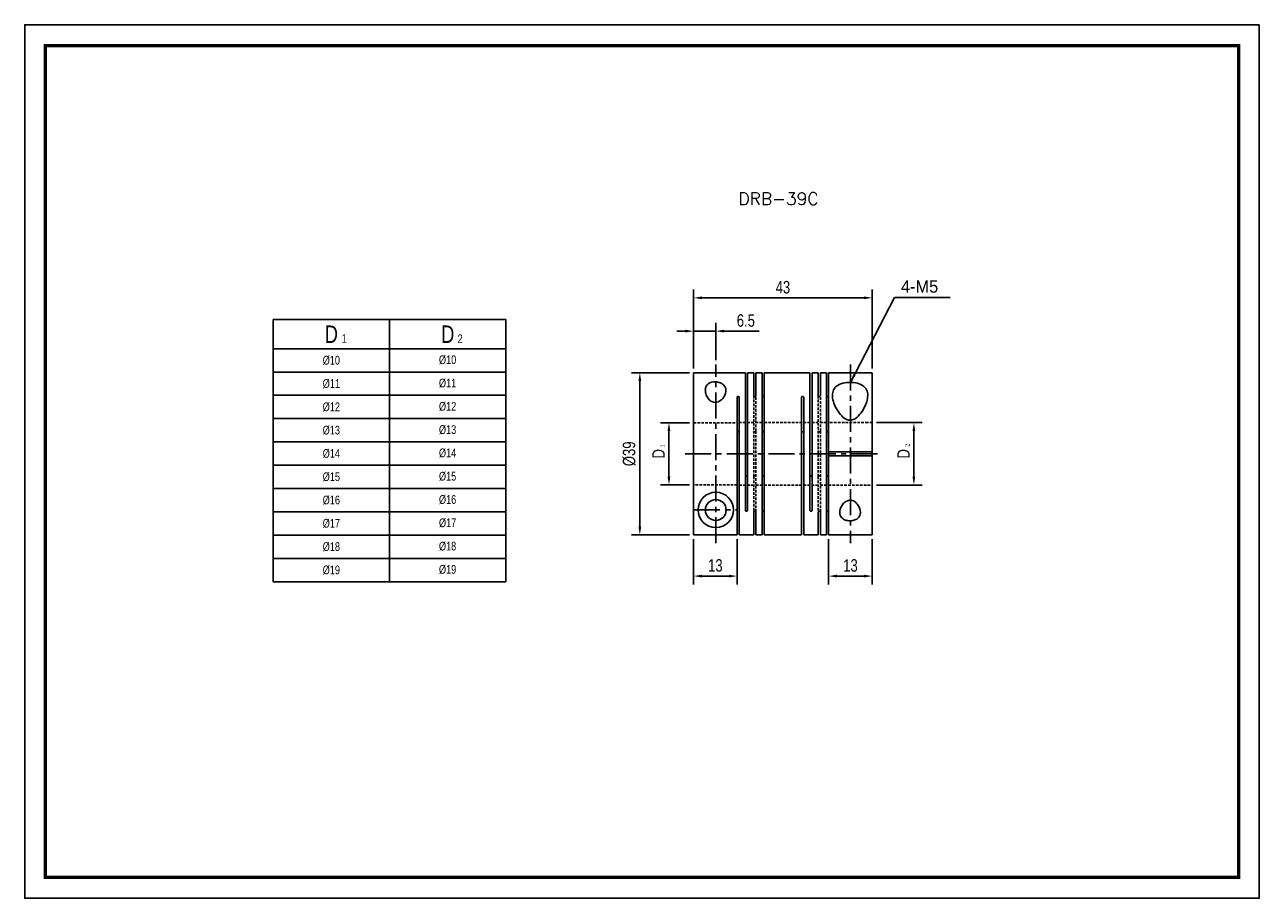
# Model space of a CAD drawing. Header units: millimetres. Extents: x 0 to 297, y 0 to 210.
import ezdxf

# ---------------------------------------------------------------- set-up
doc = ezdxf.new("R2010")
doc.units = ezdxf.units.MM
doc.header["$LTSCALE"] = 5
for name, pattern in [('CENTER', [2, 1.25, -0.25, 0.25, -0.25]), ('DASHED', [0.75, 0.5, -0.25]), ('HIDDEN2', [0.1875, 0.125, -0.0625])]:
    doc.linetypes.add(name, pattern=pattern)
doc.layers.get('0').update_dxf_attribs({"linetype": 'CONTINUOUS'})
doc.layers.get('Defpoints').update_dxf_attribs({"linetype": 'CONTINUOUS'})
for name, color, linetype in [('BM', 2, 'CONTINUOUS'), ('CT', 1, 'CENTER'), ('D', 7, 'CONTINUOUS'), ('DIM', 7, 'CONTINUOUS'), ('HD', 4, 'DASHED')]:
    doc.layers.add(name, color=color, linetype=linetype)
doc.styles.add('H', font='txt.shx')
doc.styles.get("Standard").update_dxf_attribs({"font": 'Gulim.ttf', "width": 0.8, "height": 3})
doc.dimstyles.new('LIM', dxfattribs={"dimtxt": 2, "dimasz": 2, "dimexe": 2, "dimexo": 1, "dimgap": 1, "dimtad": 1, "dimdec": 3, "dimzin": 9, "dimdsep": 46, "dimtxsty": 'Standard', "dimcen": 3, "dimclrd": 1, "dimclre": 1, "dimadec": 0, "dimazin": 0, "dimtfac": 1, "dimtdec": 3, "dimtmove": 0, "dimatfit": 3, "dimfxl": 0, "dimtolj": 1, "dimtzin": 0, "dimarcsym": 0})

# ---------------------------------------------------------------- blocks, each defined once
blk = doc.blocks.new('*D7')
at = {"layer": 'Defpoints', "color": 0}
for p in [(166.25, 136.34), (166.25, 128.34), (160.9, 126.34)]:
    blk.add_point(p, dxfattribs=at)
at = {"layer": 'DIM', "color": 1, "lineweight": -2}
for p, q in [((160.9, 127.34), (160.9, 138.34)), ((166.25, 129.34), (166.25, 138.34)), ((158.9, 136.34), (156.9, 136.34)), ((160.9, 136.34), (166.25, 136.34)), ((168.25, 136.34), (176.71, 136.34))]:
    blk.add_line(p, q, dxfattribs=at)
at = {"layer": 'DIM', "color": 1}
for points in [[(158.9, 136.68), (158.9, 136.01), (160.9, 136.34)], [(168.25, 136.68), (168.25, 136.01), (166.25, 136.34)]]:
    blk.add_solid(points, dxfattribs=at)
at = {"layer": 'DIM', "color": 0, "insert": (173.48, 138.88), "char_height": 3, "attachment_point": 5}
blk.add_mtext('\\A1;6.5', dxfattribs=at)
blk = doc.blocks.new('*D8')
at = {"layer": 'Defpoints', "color": 0}
for p in [(203.9, 144.34), (160.9, 126.34), (203.9, 126.34)]:
    blk.add_point(p, dxfattribs=at)
at = {"layer": 'DIM', "color": 1, "lineweight": -2}
for p, q in [((160.9, 127.34), (160.9, 146.34)), ((203.9, 127.34), (203.9, 146.34)), ((162.9, 144.34), (201.9, 144.34))]:
    blk.add_line(p, q, dxfattribs=at)
at = {"layer": 'DIM', "color": 1}
for points in [[(162.9, 144.68), (162.9, 144.01), (160.9, 144.34)], [(201.9, 144.68), (201.9, 144.01), (203.9, 144.34)]]:
    blk.add_solid(points, dxfattribs=at)
at = {"layer": 'DIM', "color": 0, "insert": (182.4, 146.88), "char_height": 3, "attachment_point": 5}
blk.add_mtext('\\A1;43', dxfattribs=at)
blk = doc.blocks.new('*D9')
at = {"layer": 'Defpoints', "color": 0}
for p in [(147.98, 126.34), (160.9, 126.34), (160.9, 87.35)]:
    blk.add_point(p, dxfattribs=at)
at = {"layer": 'DIM', "color": 1, "lineweight": -2}
for p, q in [((159.9, 126.34), (145.98, 126.34)), ((147.98, 89.35), (147.98, 124.34)), ((159.9, 87.35), (145.98, 87.35))]:
    blk.add_line(p, q, dxfattribs=at)
at = {"layer": 'DIM', "color": 1}
for points in [[(147.64, 124.34), (148.31, 124.34), (147.98, 126.34)], [(147.64, 89.35), (148.31, 89.35), (147.98, 87.35)]]:
    blk.add_solid(points, dxfattribs=at)
at = {"layer": 'DIM', "color": 0, "insert": (145.44, 106.85), "char_height": 3, "attachment_point": 5, "rotation": 90}
blk.add_mtext('\\A1;%%C39', dxfattribs=at)
blk = doc.blocks.new('*D10')
at = {"layer": 'Defpoints', "color": 0}
for p in [(160.9, 87.35), (171.4, 87.35), (171.4, 77.45)]:
    blk.add_point(p, dxfattribs=at)
at = {"layer": 'DIM', "color": 1, "lineweight": -2}
for p, q in [((160.9, 86.35), (160.9, 75.45)), ((171.4, 86.35), (171.4, 75.45)), ((162.9, 77.45), (169.4, 77.45))]:
    blk.add_line(p, q, dxfattribs=at)
at = {"layer": 'DIM', "color": 1}
for points in [[(162.9, 77.79), (162.9, 77.12), (160.9, 77.45)], [(169.4, 77.79), (169.4, 77.12), (171.4, 77.45)]]:
    blk.add_solid(points, dxfattribs=at)
at = {"layer": 'DIM', "color": 0, "insert": (166.15, 80), "char_height": 3, "attachment_point": 5}
blk.add_mtext('\\A1;13', dxfattribs=at)
blk = doc.blocks.new('*D11')
at = {"layer": 'Defpoints', "color": 0}
for p in [(154.98, 114.33), (160.9, 114.33), (160.9, 99.36)]:
    blk.add_point(p, dxfattribs=at)
at = {"layer": 'DIM', "color": 1, "lineweight": -2}
for p, q in [((159.9, 114.33), (152.98, 114.33)), ((154.98, 101.36), (154.98, 112.33)), ((159.9, 99.36), (152.98, 99.36))]:
    blk.add_line(p, q, dxfattribs=at)
at = {"layer": 'DIM', "color": 1}
for points in [[(154.64, 112.33), (155.31, 112.33), (154.98, 114.33)], [(154.64, 101.36), (155.31, 101.36), (154.98, 99.36)]]:
    blk.add_solid(points, dxfattribs=at)
at = {"layer": 'DIM', "color": 0, "insert": (152.47, 106.84), "char_height": 3, "attachment_point": 5, "rotation": 90}
blk.add_mtext('\\A1;D', dxfattribs=at)
blk = doc.blocks.new('*D12')
at = {"layer": 'Defpoints', "color": 0}
for p in [(193.4, 87.34), (203.9, 87.34), (203.9, 77.45)]:
    blk.add_point(p, dxfattribs=at)
at = {"layer": 'DIM', "color": 1, "lineweight": -2}
for p, q in [((193.4, 86.34), (193.4, 75.45)), ((203.9, 86.34), (203.9, 75.45)), ((195.4, 77.45), (201.9, 77.45))]:
    blk.add_line(p, q, dxfattribs=at)
at = {"layer": 'DIM', "color": 1}
for points in [[(195.4, 77.79), (195.4, 77.12), (193.4, 77.45)], [(201.9, 77.79), (201.9, 77.12), (203.9, 77.45)]]:
    blk.add_solid(points, dxfattribs=at)
at = {"layer": 'DIM', "color": 0, "insert": (198.65, 80), "char_height": 3, "attachment_point": 5}
blk.add_mtext('\\A1;13', dxfattribs=at)
blk = doc.blocks.new('*D13')
at = {"layer": 'Defpoints', "color": 0}
for p in [(203.9, 114.34), (203.9, 99.34), (213.9, 99.34)]:
    blk.add_point(p, dxfattribs=at)
at = {"layer": 'DIM', "color": 1, "lineweight": -2}
for p, q in [((204.9, 114.34), (215.9, 114.34)), ((213.9, 112.34), (213.9, 101.34)), ((204.9, 99.34), (215.9, 99.34))]:
    blk.add_line(p, q, dxfattribs=at)
at = {"layer": 'DIM', "color": 1}
for points in [[(213.57, 112.34), (214.24, 112.34), (213.9, 114.34)], [(213.57, 101.34), (214.24, 101.34), (213.9, 99.34)]]:
    blk.add_solid(points, dxfattribs=at)
at = {"layer": 'DIM', "color": 0, "insert": (211.4, 106.84), "char_height": 3, "attachment_point": 5, "rotation": 90}
blk.add_mtext('\\A1;D', dxfattribs=at)

msp = doc.modelspace()

# ---------------------------------------------------------------- linework, layer by layer
for p, q in [((59.7685, 139.1083), (59.7685, 76.1083)), ((59.7685, 139.1083), (115.7685, 139.1083)), ((115.7685, 139.1083), (115.7685, 76.1083)), ((59.7685, 76.1083), (115.7685, 76.1083))]:
    msp.add_line(p, q)
at = {"color": 4}
for p, q in [((87.7685, 139.1083), (87.7685, 76.1083)), ((59.7685, 132.1083), (115.7685, 132.1083))]:
    msp.add_line(p, q, dxfattribs=at)
at = {"color": 1}
for p, q in [((59.7685, 126.5083), (115.7685, 126.5083)), ((59.7685, 120.9083), (115.7685, 120.9083)), ((59.7685, 115.3083), (115.7685, 115.3083)), ((59.7685, 109.7083), (115.7685, 109.7083)), ((59.7685, 104.1083), (115.7685, 104.1083)), ((59.7685, 98.5083), (115.7685, 98.5083)), ((59.7685, 92.9083), (115.7685, 92.9083)), ((59.7685, 87.3083), (115.7685, 87.3083)), ((59.7685, 81.7083), (115.7685, 81.7083))]:
    msp.add_line(p, q, dxfattribs=at)
msp.add_lwpolyline([(297, 210), (0, 210), (0, 0), (297, 0)], close=True)
msp.add_lwpolyline([(292, 205, 0.8, 0.8, 0), (5, 205, 0.8, 0.8, 0), (5, 5, 0.8, 0.8, 0), (292, 5, 0.8, 0.8, 0)], format="xyseb", close=True)
at = {"layer": 'BM', "linetype": 'Continuous'}
for p, q in [((173.4038, 126.3442), (160.9038, 126.3442)), ((160.9094, 126.3378), (160.9038, 126.3442)), ((160.9038, 87.3506), (160.9038, 126.3378)), ((160.9094, 126.3378), (160.9038, 126.3378)), ((173.4038, 126.3442), (173.4038, 93.2335)), ((173.9038, 126.3442), (173.9038, 93.2335)), ((175.4038, 126.3442), (173.9038, 126.3442)), ((175.4038, 126.3442), (175.4038, 120.8084)), ((175.9038, 126.3442), (175.9038, 120.8084)), ((177.4038, 126.3442), (175.9038, 126.3442)), ((177.4038, 126.3442), (177.4038, 87.3442)), ((177.9038, 126.3442), (177.9038, 87.3442)), ((188.9038, 126.3442), (177.9038, 126.3442)), ((188.9038, 126.3442), (188.9038, 93.2335)), ((189.4038, 126.3442), (189.4038, 93.2335)), ((190.9038, 126.3442), (189.4038, 126.3442)), ((190.9038, 126.3442), (190.9038, 120.8084)), ((191.4038, 126.3442), (191.4038, 120.8084)), ((192.9038, 126.3442), (191.4038, 126.3442)), ((192.9038, 126.3442), (192.9038, 87.3442)), ((193.4038, 126.3442), (193.4038, 107.3442)), ((203.9038, 126.3442), (193.4038, 126.3442)), ((203.9038, 107.3442), (203.9038, 126.3442)), ((171.4038, 120.4549), (171.4038, 87.3506)), ((171.9038, 87.3442), (171.9038, 120.4549)), ((186.9038, 87.3442), (186.9038, 120.4549)), ((187.4038, 87.3442), (187.4038, 120.4549)), ((193.4038, 107.3442), (203.9038, 107.3442)), ((193.4038, 107.3442), (193.4038, 106.8442)), ((193.4038, 106.8442), (193.4038, 106.3442)), ((193.4038, 106.3442), (193.4038, 87.3442)), ((193.4038, 106.3442), (203.9038, 106.3442)), ((203.9038, 87.3442), (203.9038, 106.3442)), ((175.4038, 92.88), (175.4038, 87.3442)), ((175.9038, 92.88), (175.9038, 87.3442)), ((190.9038, 92.88), (190.9038, 87.3442)), ((191.4038, 92.88), (191.4038, 87.3442)), ((171.4038, 87.3506), (160.9038, 87.3506)), ((171.9038, 87.3442), (175.4038, 87.3442)), ((175.9038, 87.3442), (177.4038, 87.3442)), ((177.9038, 87.3442), (186.9038, 87.3442)), ((187.4038, 87.3442), (190.9038, 87.3442)), ((191.4038, 87.3442), (192.9038, 87.3442)), ((193.4038, 87.3442), (203.9038, 87.3442))]:
    msp.add_line(p, q, dxfattribs=at)
for radius in [4.25, 2.5]:
    msp.add_circle((166.2538, 93.3442), radius, dxfattribs=at)
msp.add_arc((181.6198, 106.8442), 22.284, 358.714311, 1.285689, dxfattribs=at)
for points, knots in [([(166.8718, 119.3526), (167.3796, 119.5736), (167.8388, 119.9781), (168.3741, 120.7947), (168.5284, 121.1078), (168.714, 121.8058), (168.7431, 122.206), (168.5285, 122.9685), (168.2761, 123.3086), (167.6838, 123.776), (167.3518, 123.9236), (166.3693, 124.2104), (165.7348, 124.2024), (164.6507, 123.8967), (164.19, 123.5814), (163.8089, 122.8177), (163.7336, 122.5105), (163.7231, 121.8205), (163.789, 121.4367), (164.0556, 120.6904), (164.2536, 120.3338), (164.7236, 119.7517), (164.9914, 119.5307), (165.8061, 119.1071), (166.3639, 119.1317), (166.8718, 119.3526)], [0, 0, 0, 0, 0.125, 0.125, 0.1875, 0.1875, 0.25, 0.25, 0.3125, 0.3125, 0.375, 0.375, 0.5, 0.5, 0.625, 0.625, 0.6875, 0.6875, 0.75, 0.75, 0.8125, 0.8125, 0.875, 0.875, 1, 1, 1, 1]), ([(194.3038, 120.9155), (194.3038, 121.4001), (194.3904, 121.847), (194.8058, 122.6664), (195.1345, 123.0237), (196.0447, 123.5863), (196.6312, 123.7914), (197.9354, 124.0176), (198.6607, 124.0411), (200.0307, 123.8996), (200.6641, 123.7363), (201.6918, 123.244), (202.085, 122.9142), (202.8725, 121.7626), (202.9009, 120.7823), (202.4117, 118.7367), (201.9106, 117.6469), (200.7783, 116.1381), (200.325, 115.6365), (199.4608, 115.1092), (199.133, 114.9738), (198.4404, 114.8904), (198.0795, 114.9502), (197.1223, 115.3405), (196.6305, 115.8165), (195.8005, 116.8015), (195.4691, 117.3215), (194.6386, 118.8926), (194.3038, 119.9462), (194.3038, 120.9155)], [0, 0, 0, 0, 0.0625, 0.0625, 0.125, 0.125, 0.1875, 0.1875, 0.25, 0.25, 0.3125, 0.3125, 0.375, 0.375, 0.5, 0.5, 0.625, 0.625, 0.6875, 0.6875, 0.71875, 0.71875, 0.75, 0.75, 0.8125, 0.8125, 0.875, 0.875, 1, 1, 1, 1]), ([(171.4038, 120.4549), (171.4038, 120.4749), (171.4086, 120.4952), (171.4179, 120.514), (171.4271, 120.5328), (171.4411, 120.5508), (171.4585, 120.5663), (171.476, 120.5818), (171.4975, 120.5954), (171.5212, 120.6059), (171.545, 120.6164), (171.5716, 120.6241), (171.5989, 120.6285), (171.6168, 120.6313), (171.6354, 120.6328), (171.6538, 120.6328), (171.6817, 120.6328), (171.7101, 120.6294), (171.7365, 120.6228), (171.7629, 120.6163), (171.7881, 120.6064), (171.8099, 120.594), (171.8318, 120.5816), (171.8509, 120.5663), (171.8657, 120.5495), (171.8806, 120.5326), (171.8915, 120.5136), (171.8977, 120.4941), (171.9017, 120.4813), (171.9038, 120.4681), (171.9038, 120.4549)], [0, 0, 0, 0, 0.10746775, 0.10746775, 0.10746775, 0.21493589, 0.21493589, 0.21493589, 0.32239923, 0.32239923, 0.32239923, 0.42986465, 0.42986465, 0.42986465, 0.49999996, 0.49999996, 0.49999996, 0.60746831, 0.60746831, 0.60746831, 0.71493668, 0.71493668, 0.71493668, 0.82240431, 0.82240431, 0.82240431, 0.92986877, 0.92986877, 0.92986877, 1, 1, 1, 1]), ([(175.9038, 120.8084), (175.9038, 120.7889), (175.8989, 120.7691), (175.8897, 120.7505), (175.8804, 120.732), (175.8665, 120.7144), (175.849, 120.699), (175.8315, 120.6836), (175.81, 120.6701), (175.7863, 120.6596), (175.7626, 120.6492), (175.736, 120.6414), (175.7087, 120.6371), (175.6907, 120.6342), (175.6722, 120.6328), (175.6538, 120.6328), (175.6258, 120.6328), (175.5974, 120.6362), (175.571, 120.6427), (175.5446, 120.6493), (175.5194, 120.6591), (175.4976, 120.6715), (175.4757, 120.6838), (175.4566, 120.6989), (175.4418, 120.7156), (175.4269, 120.7323), (175.416, 120.751), (175.4099, 120.7701), (175.4058, 120.7826), (175.4038, 120.7956), (175.4038, 120.8084)], [0, 0, 0, 0, 0.10746775, 0.10746775, 0.10746775, 0.21493589, 0.21493589, 0.21493589, 0.32239923, 0.32239923, 0.32239923, 0.42986465, 0.42986465, 0.42986465, 0.49999996, 0.49999996, 0.49999996, 0.60746831, 0.60746831, 0.60746831, 0.71493668, 0.71493668, 0.71493668, 0.82240431, 0.82240431, 0.82240431, 0.92986877, 0.92986877, 0.92986877, 1, 1, 1, 1]), ([(177.4038, 120.8084), (177.4038, 120.7889), (177.4086, 120.7691), (177.4179, 120.7505), (177.4271, 120.732), (177.4411, 120.7144), (177.4585, 120.699), (177.476, 120.6836), (177.4975, 120.6701), (177.5212, 120.6596), (177.545, 120.6492), (177.5716, 120.6414), (177.5989, 120.6371), (177.6168, 120.6342), (177.6354, 120.6328), (177.6538, 120.6328), (177.6817, 120.6328), (177.7101, 120.6362), (177.7365, 120.6427), (177.7629, 120.6493), (177.7881, 120.6591), (177.8099, 120.6715), (177.8318, 120.6838), (177.8509, 120.6989), (177.8657, 120.7156), (177.8806, 120.7323), (177.8915, 120.751), (177.8977, 120.7701), (177.9017, 120.7826), (177.9038, 120.7956), (177.9038, 120.8084)], [0, 0, 0, 0, 0.10746775, 0.10746775, 0.10746775, 0.21493589, 0.21493589, 0.21493589, 0.32239923, 0.32239923, 0.32239923, 0.42986465, 0.42986465, 0.42986465, 0.49999996, 0.49999996, 0.49999996, 0.60746831, 0.60746831, 0.60746831, 0.71493668, 0.71493668, 0.71493668, 0.82240431, 0.82240431, 0.82240431, 0.92986877, 0.92986877, 0.92986877, 1, 1, 1, 1]), ([(186.9038, 120.4549), (186.9038, 120.4749), (186.9086, 120.4952), (186.9179, 120.514), (186.9271, 120.5328), (186.9411, 120.5508), (186.9585, 120.5663), (186.976, 120.5818), (186.9975, 120.5954), (187.0212, 120.6059), (187.045, 120.6164), (187.0716, 120.6241), (187.0989, 120.6285), (187.1168, 120.6313), (187.1354, 120.6328), (187.1538, 120.6328), (187.1817, 120.6328), (187.2101, 120.6294), (187.2365, 120.6228), (187.2629, 120.6163), (187.2881, 120.6064), (187.3099, 120.594), (187.3318, 120.5816), (187.3509, 120.5663), (187.3657, 120.5495), (187.3806, 120.5326), (187.3915, 120.5136), (187.3977, 120.4941), (187.4017, 120.4813), (187.4038, 120.4681), (187.4038, 120.4549)], [0, 0, 0, 0, 0.10746775, 0.10746775, 0.10746775, 0.21493589, 0.21493589, 0.21493589, 0.32239923, 0.32239923, 0.32239923, 0.42986465, 0.42986465, 0.42986465, 0.49999996, 0.49999996, 0.49999996, 0.60746831, 0.60746831, 0.60746831, 0.71493668, 0.71493668, 0.71493668, 0.82240431, 0.82240431, 0.82240431, 0.92986877, 0.92986877, 0.92986877, 1, 1, 1, 1]), ([(191.4038, 120.8084), (191.4038, 120.7889), (191.3989, 120.7691), (191.3897, 120.7505), (191.3804, 120.732), (191.3665, 120.7144), (191.349, 120.699), (191.3315, 120.6836), (191.31, 120.6701), (191.2863, 120.6596), (191.2626, 120.6492), (191.236, 120.6414), (191.2087, 120.6371), (191.1907, 120.6342), (191.1722, 120.6328), (191.1538, 120.6328), (191.1258, 120.6328), (191.0974, 120.6362), (191.071, 120.6427), (191.0446, 120.6493), (191.0194, 120.6591), (190.9976, 120.6715), (190.9757, 120.6838), (190.9566, 120.6989), (190.9418, 120.7156), (190.9269, 120.7323), (190.916, 120.751), (190.9099, 120.7701), (190.9058, 120.7826), (190.9038, 120.7956), (190.9038, 120.8084)], [0, 0, 0, 0, 0.10746775, 0.10746775, 0.10746775, 0.21493589, 0.21493589, 0.21493589, 0.32239923, 0.32239923, 0.32239923, 0.42986465, 0.42986465, 0.42986465, 0.49999996, 0.49999996, 0.49999996, 0.60746831, 0.60746831, 0.60746831, 0.71493668, 0.71493668, 0.71493668, 0.82240431, 0.82240431, 0.82240431, 0.92986877, 0.92986877, 0.92986877, 1, 1, 1, 1]), ([(192.9038, 120.8084), (192.9038, 120.7889), (192.9086, 120.7691), (192.9179, 120.7505), (192.9271, 120.732), (192.9411, 120.7144), (192.9585, 120.699), (192.976, 120.6836), (192.9975, 120.6701), (193.0212, 120.6596), (193.045, 120.6492), (193.0716, 120.6414), (193.0989, 120.6371), (193.1168, 120.6342), (193.1354, 120.6328), (193.1538, 120.6328), (193.1817, 120.6328), (193.2101, 120.6362), (193.2365, 120.6427), (193.2629, 120.6493), (193.2881, 120.6591), (193.3099, 120.6715), (193.3318, 120.6838), (193.3509, 120.6989), (193.3657, 120.7156), (193.3806, 120.7323), (193.3915, 120.751), (193.3977, 120.7701), (193.4017, 120.7826), (193.4038, 120.7956), (193.4038, 120.8084)], [0, 0, 0, 0, 0.10746775, 0.10746775, 0.10746775, 0.21493589, 0.21493589, 0.21493589, 0.32239923, 0.32239923, 0.32239923, 0.42986465, 0.42986465, 0.42986465, 0.49999996, 0.49999996, 0.49999996, 0.60746831, 0.60746831, 0.60746831, 0.71493668, 0.71493668, 0.71493668, 0.82240431, 0.82240431, 0.82240431, 0.92986877, 0.92986877, 0.92986877, 1, 1, 1, 1]), ([(171.9038, 111.9678), (171.9038, 111.9819), (171.9015, 111.996), (171.8971, 112.0096), (171.8906, 112.0293), (171.8794, 112.0485), (171.8643, 112.0654), (171.8493, 112.0823), (171.8299, 112.0975), (171.8079, 112.1098), (171.7859, 112.1221), (171.7605, 112.1318), (171.7341, 112.1381), (171.7084, 112.1443), (171.6809, 112.1475), (171.6538, 112.1475), (171.6258, 112.1475), (171.5974, 112.1441), (171.571, 112.1375), (171.5446, 112.131), (171.5194, 112.1211), (171.4976, 112.1086), (171.4757, 112.0962), (171.4566, 112.0808), (171.4418, 112.0638), (171.427, 112.0468), (171.416, 112.0276), (171.4099, 112.0078), (171.4058, 111.9947), (171.4038, 111.9812), (171.4038, 111.9678)], [0, 0, 0, 0, 0.07392694, 0.07392694, 0.07392694, 0.18138604, 0.18138604, 0.18138604, 0.28877138, 0.28877138, 0.28877138, 0.39615764, 0.39615764, 0.39615764, 0.50020263, 0.50020263, 0.50020263, 0.60761625, 0.60761625, 0.60761625, 0.71503012, 0.71503012, 0.71503012, 0.8224389, 0.8224389, 0.8224389, 0.92982631, 0.92982631, 0.92982631, 1, 1, 1, 1]), ([(177.4038, 112.3213), (177.4038, 112.3208), (177.4038, 112.3203), (177.4038, 112.3197), (177.404, 112.3006), (177.4091, 112.2811), (177.4187, 112.2629), (177.4282, 112.2447), (177.4424, 112.2273), (177.4601, 112.2121), (177.4777, 112.197), (177.4994, 112.1837), (177.5233, 112.1734), (177.5471, 112.1632), (177.5739, 112.1556), (177.6012, 112.1515), (177.6184, 112.1488), (177.6361, 112.1475), (177.6538, 112.1475), (177.6817, 112.1475), (177.7101, 112.1509), (177.7365, 112.1575), (177.7629, 112.164), (177.7881, 112.1738), (177.8099, 112.1861), (177.8318, 112.1984), (177.8509, 112.2134), (177.8657, 112.2299), (177.8806, 112.2464), (177.8915, 112.2649), (177.8977, 112.2836), (177.9017, 112.296), (177.9038, 112.3087), (177.9038, 112.3213)], [0, 0, 0, 0, 0.00297536, 0.00297536, 0.00297536, 0.11051278, 0.11051278, 0.11051278, 0.21793581, 0.21793581, 0.21793581, 0.3253135, 0.3253135, 0.3253135, 0.43270604, 0.43270604, 0.43270604, 0.49975712, 0.49975712, 0.49975712, 0.60716876, 0.60716876, 0.60716876, 0.71458065, 0.71458065, 0.71458065, 0.82198746, 0.82198746, 0.82198746, 0.9293729, 0.9293729, 0.9293729, 1, 1, 1, 1]), ([(187.4038, 111.9678), (187.4038, 111.9684), (187.4038, 111.9689), (187.4038, 111.9695), (187.4035, 111.99), (187.3984, 112.0105), (187.3889, 112.0296), (187.3793, 112.0486), (187.3652, 112.0666), (187.3475, 112.0821), (187.3298, 112.0976), (187.3081, 112.1111), (187.2842, 112.1215), (187.2604, 112.1318), (187.2337, 112.1394), (187.2063, 112.1436), (187.1891, 112.1462), (187.1714, 112.1475), (187.1538, 112.1475), (187.1258, 112.1475), (187.0974, 112.1441), (187.071, 112.1375), (187.0446, 112.131), (187.0194, 112.1211), (186.9976, 112.1086), (186.9757, 112.0962), (186.9566, 112.0808), (186.9418, 112.0638), (186.927, 112.0468), (186.916, 112.0276), (186.9099, 112.0078), (186.9058, 111.9947), (186.9038, 111.9812), (186.9038, 111.9678)], [0, 0, 0, 0, 0.00297536, 0.00297536, 0.00297536, 0.11051278, 0.11051278, 0.11051278, 0.21793581, 0.21793581, 0.21793581, 0.3253135, 0.3253135, 0.3253135, 0.43270604, 0.43270604, 0.43270604, 0.49975712, 0.49975712, 0.49975712, 0.60716876, 0.60716876, 0.60716876, 0.71458065, 0.71458065, 0.71458065, 0.82198746, 0.82198746, 0.82198746, 0.9293729, 0.9293729, 0.9293729, 1, 1, 1, 1]), ([(193.4038, 112.3213), (193.4038, 112.3022), (193.3989, 112.2827), (193.3897, 112.2645), (193.3804, 112.2462), (193.3665, 112.2287), (193.349, 112.2135), (193.3315, 112.1982), (193.3101, 112.1848), (193.2863, 112.1743), (193.2626, 112.1639), (193.236, 112.1562), (193.2087, 112.1518), (193.1907, 112.149), (193.1722, 112.1475), (193.1538, 112.1475), (193.1345, 112.1475), (193.1152, 112.1491), (193.0965, 112.1522), (193.0693, 112.1567), (193.0428, 112.1646), (193.0192, 112.1752), (192.9956, 112.1858), (192.9743, 112.1994), (192.957, 112.2148), (192.9398, 112.2301), (192.9261, 112.2477), (192.9171, 112.266), (192.9083, 112.2838), (192.9038, 112.3028), (192.9038, 112.3213)], [0, 0, 0, 0, 0.10744939, 0.10744939, 0.10744939, 0.2149014, 0.2149014, 0.2149014, 0.32232103, 0.32232103, 0.32232103, 0.42975466, 0.42975466, 0.42975466, 0.49998194, 0.49998194, 0.49998194, 0.57321317, 0.57321317, 0.57321317, 0.68066773, 0.68066773, 0.68066773, 0.78811977, 0.78811977, 0.78811977, 0.89555453, 0.89555453, 0.89555453, 1, 1, 1, 1]), ([(173.9038, 101.7206), (173.9038, 101.7201), (173.9038, 101.7195), (173.9038, 101.7189), (173.9035, 101.6985), (173.8984, 101.6779), (173.8889, 101.6588), (173.8793, 101.6398), (173.8652, 101.6218), (173.8475, 101.6063), (173.8298, 101.5908), (173.8081, 101.5773), (173.7842, 101.567), (173.7604, 101.5566), (173.7337, 101.549), (173.7063, 101.5449), (173.6891, 101.5422), (173.6714, 101.5409), (173.6538, 101.5409), (173.6258, 101.5409), (173.5974, 101.5443), (173.571, 101.5509), (173.5446, 101.5574), (173.5194, 101.5673), (173.4976, 101.5798), (173.4757, 101.5922), (173.4566, 101.6076), (173.4418, 101.6246), (173.427, 101.6417), (173.416, 101.6608), (173.4099, 101.6806), (173.4058, 101.6937), (173.4038, 101.7072), (173.4038, 101.7206)], [0, 0, 0, 0, 0.00297536, 0.00297536, 0.00297536, 0.11051278, 0.11051278, 0.11051278, 0.21793581, 0.21793581, 0.21793581, 0.3253135, 0.3253135, 0.3253135, 0.43270604, 0.43270604, 0.43270604, 0.49975712, 0.49975712, 0.49975712, 0.60716876, 0.60716876, 0.60716876, 0.71458065, 0.71458065, 0.71458065, 0.82198746, 0.82198746, 0.82198746, 0.9293729, 0.9293729, 0.9293729, 1, 1, 1, 1]), ([(177.9038, 101.3671), (177.9038, 101.3676), (177.9038, 101.3681), (177.9038, 101.3687), (177.9035, 101.3878), (177.8984, 101.4073), (177.8889, 101.4255), (177.8793, 101.4437), (177.8652, 101.4611), (177.8475, 101.4763), (177.8298, 101.4914), (177.8081, 101.5047), (177.7842, 101.515), (177.7604, 101.5253), (177.7337, 101.5328), (177.7063, 101.537), (177.6891, 101.5396), (177.6714, 101.5409), (177.6538, 101.5409), (177.6258, 101.5409), (177.5974, 101.5375), (177.571, 101.5309), (177.5446, 101.5244), (177.5194, 101.5146), (177.4976, 101.5023), (177.4757, 101.49), (177.4566, 101.475), (177.4418, 101.4585), (177.427, 101.442), (177.416, 101.4235), (177.4099, 101.4048), (177.4058, 101.3924), (177.4038, 101.3797), (177.4038, 101.3671)], [0, 0, 0, 0, 0.00297536, 0.00297536, 0.00297536, 0.11051278, 0.11051278, 0.11051278, 0.21793581, 0.21793581, 0.21793581, 0.3253135, 0.3253135, 0.3253135, 0.43270604, 0.43270604, 0.43270604, 0.49975712, 0.49975712, 0.49975712, 0.60716876, 0.60716876, 0.60716876, 0.71458065, 0.71458065, 0.71458065, 0.82198746, 0.82198746, 0.82198746, 0.9293729, 0.9293729, 0.9293729, 1, 1, 1, 1]), ([(188.9038, 101.7206), (188.9038, 101.7201), (188.9038, 101.7195), (188.9038, 101.7189), (188.904, 101.6985), (188.9091, 101.6779), (188.9187, 101.6588), (188.9282, 101.6398), (188.9424, 101.6218), (188.9601, 101.6063), (188.9777, 101.5908), (188.9994, 101.5773), (189.0233, 101.567), (189.0471, 101.5566), (189.0739, 101.549), (189.1012, 101.5449), (189.1184, 101.5422), (189.1361, 101.5409), (189.1538, 101.5409), (189.1817, 101.5409), (189.2101, 101.5443), (189.2365, 101.5509), (189.2629, 101.5574), (189.2881, 101.5673), (189.3099, 101.5798), (189.3318, 101.5922), (189.3509, 101.6076), (189.3657, 101.6246), (189.3806, 101.6417), (189.3915, 101.6608), (189.3977, 101.6806), (189.4017, 101.6937), (189.4038, 101.7072), (189.4038, 101.7206)], [0, 0, 0, 0, 0.00297536, 0.00297536, 0.00297536, 0.11051278, 0.11051278, 0.11051278, 0.21793581, 0.21793581, 0.21793581, 0.3253135, 0.3253135, 0.3253135, 0.43270604, 0.43270604, 0.43270604, 0.49975712, 0.49975712, 0.49975712, 0.60716876, 0.60716876, 0.60716876, 0.71458065, 0.71458065, 0.71458065, 0.82198746, 0.82198746, 0.82198746, 0.9293729, 0.9293729, 0.9293729, 1, 1, 1, 1]), ([(192.9038, 101.3671), (192.9038, 101.3736), (192.9043, 101.3802), (192.9054, 101.3867), (192.9086, 101.4058), (192.9167, 101.4249), (192.9289, 101.4424), (192.9412, 101.4598), (192.9579, 101.4761), (192.9778, 101.4899), (192.9977, 101.5037), (193.0212, 101.5154), (193.0465, 101.5238), (193.0717, 101.5323), (193.0994, 101.5378), (193.1272, 101.5399), (193.136, 101.5406), (193.1449, 101.5409), (193.1538, 101.5409), (193.1817, 101.5409), (193.2101, 101.5375), (193.2365, 101.5309), (193.2629, 101.5244), (193.2881, 101.5146), (193.3099, 101.5023), (193.3318, 101.49), (193.3509, 101.475), (193.3657, 101.4585), (193.3806, 101.442), (193.3915, 101.4235), (193.3977, 101.4048), (193.4017, 101.3924), (193.4038, 101.3797), (193.4038, 101.3671)], [0, 0, 0, 0, 0.03660199, 0.03660199, 0.03660199, 0.14414391, 0.14414391, 0.14414391, 0.25158662, 0.25158662, 0.25158662, 0.3590085, 0.3590085, 0.3590085, 0.46645124, 0.46645124, 0.46645124, 0.50001059, 0.50001059, 0.50001059, 0.60746548, 0.60746548, 0.60746548, 0.71492062, 0.71492062, 0.71492062, 0.82237067, 0.82237067, 0.82237067, 0.92979935, 0.92979935, 0.92979935, 1, 1, 1, 1]), ([(201.0538, 92.773), (201.0538, 93.3268), (200.8662, 93.9093), (200.331, 94.7259), (200.1055, 94.9923), (199.5395, 95.4411), (199.1842, 95.6274), (198.3994, 95.7349), (197.9868, 95.6393), (197.3219, 95.2827), (197.0541, 95.0372), (196.399, 94.2507), (196.1532, 93.6657), (196.0009, 92.5497), (196.1061, 92.0014), (196.6543, 91.3473), (196.906, 91.1556), (197.5345, 90.8706), (197.9127, 90.778), (198.7034, 90.7245), (199.1093, 90.7639), (199.8307, 90.9625), (200.1402, 91.1199), (200.8536, 91.6978), (201.0538, 92.2191), (201.0538, 92.773)], [0, 0, 0, 0, 0.125, 0.125, 0.1875, 0.1875, 0.25, 0.25, 0.3125, 0.3125, 0.375, 0.375, 0.5, 0.5, 0.625, 0.625, 0.6875, 0.6875, 0.75, 0.75, 0.8125, 0.8125, 0.875, 0.875, 1, 1, 1, 1]), ([(173.9038, 93.2335), (173.9038, 93.2135), (173.8989, 93.1932), (173.8897, 93.1744), (173.8804, 93.1556), (173.8665, 93.1377), (173.849, 93.1221), (173.8315, 93.1066), (173.81, 93.093), (173.7863, 93.0825), (173.7626, 93.072), (173.736, 93.0643), (173.7087, 93.0599), (173.6907, 93.0571), (173.6722, 93.0556), (173.6538, 93.0556), (173.6258, 93.0556), (173.5974, 93.059), (173.571, 93.0656), (173.5446, 93.0721), (173.5194, 93.082), (173.4976, 93.0944), (173.4757, 93.1068), (173.4566, 93.1221), (173.4418, 93.1389), (173.4269, 93.1558), (173.416, 93.1748), (173.4099, 93.1943), (173.4058, 93.2071), (173.4038, 93.2203), (173.4038, 93.2335)], [0, 0, 0, 0, 0.10746775, 0.10746775, 0.10746775, 0.21493589, 0.21493589, 0.21493589, 0.32239923, 0.32239923, 0.32239923, 0.42986465, 0.42986465, 0.42986465, 0.49999996, 0.49999996, 0.49999996, 0.60746831, 0.60746831, 0.60746831, 0.71493668, 0.71493668, 0.71493668, 0.82240431, 0.82240431, 0.82240431, 0.92986877, 0.92986877, 0.92986877, 1, 1, 1, 1]), ([(175.4038, 92.88), (175.4038, 92.8995), (175.4086, 92.9194), (175.4179, 92.9379), (175.4271, 92.9564), (175.4411, 92.9741), (175.4585, 92.9894), (175.476, 93.0048), (175.4975, 93.0183), (175.5212, 93.0288), (175.545, 93.0392), (175.5716, 93.047), (175.5989, 93.0513), (175.6168, 93.0542), (175.6354, 93.0556), (175.6538, 93.0556), (175.6817, 93.0556), (175.7101, 93.0522), (175.7365, 93.0457), (175.7629, 93.0391), (175.7881, 93.0293), (175.8099, 93.0169), (175.8318, 93.0046), (175.8509, 92.9895), (175.8657, 92.9728), (175.8806, 92.9561), (175.8915, 92.9375), (175.8977, 92.9183), (175.9017, 92.9058), (175.9038, 92.8928), (175.9038, 92.88)], [0, 0, 0, 0, 0.10746775, 0.10746775, 0.10746775, 0.21493589, 0.21493589, 0.21493589, 0.32239923, 0.32239923, 0.32239923, 0.42986465, 0.42986465, 0.42986465, 0.49999996, 0.49999996, 0.49999996, 0.60746831, 0.60746831, 0.60746831, 0.71493668, 0.71493668, 0.71493668, 0.82240431, 0.82240431, 0.82240431, 0.92986877, 0.92986877, 0.92986877, 1, 1, 1, 1]), ([(177.9038, 92.88), (177.9038, 92.8995), (177.8989, 92.9194), (177.8897, 92.9379), (177.8804, 92.9564), (177.8665, 92.9741), (177.849, 92.9894), (177.8315, 93.0048), (177.81, 93.0183), (177.7863, 93.0288), (177.7626, 93.0392), (177.736, 93.047), (177.7087, 93.0513), (177.6907, 93.0542), (177.6722, 93.0556), (177.6538, 93.0556), (177.6258, 93.0556), (177.5974, 93.0522), (177.571, 93.0457), (177.5446, 93.0391), (177.5194, 93.0293), (177.4976, 93.0169), (177.4757, 93.0046), (177.4566, 92.9895), (177.4418, 92.9728), (177.4269, 92.9561), (177.416, 92.9375), (177.4099, 92.9183), (177.4058, 92.9058), (177.4038, 92.8928), (177.4038, 92.88)], [0, 0, 0, 0, 0.10746775, 0.10746775, 0.10746775, 0.21493589, 0.21493589, 0.21493589, 0.32239923, 0.32239923, 0.32239923, 0.42986465, 0.42986465, 0.42986465, 0.49999996, 0.49999996, 0.49999996, 0.60746831, 0.60746831, 0.60746831, 0.71493668, 0.71493668, 0.71493668, 0.82240431, 0.82240431, 0.82240431, 0.92986877, 0.92986877, 0.92986877, 1, 1, 1, 1]), ([(189.4038, 93.2335), (189.4038, 93.2135), (189.3989, 93.1932), (189.3897, 93.1744), (189.3804, 93.1556), (189.3665, 93.1377), (189.349, 93.1221), (189.3315, 93.1066), (189.31, 93.093), (189.2863, 93.0825), (189.2626, 93.072), (189.236, 93.0643), (189.2087, 93.0599), (189.1907, 93.0571), (189.1722, 93.0556), (189.1538, 93.0556), (189.1258, 93.0556), (189.0974, 93.059), (189.071, 93.0656), (189.0446, 93.0721), (189.0194, 93.082), (188.9976, 93.0944), (188.9757, 93.1068), (188.9566, 93.1221), (188.9418, 93.1389), (188.9269, 93.1558), (188.916, 93.1748), (188.9099, 93.1943), (188.9058, 93.2071), (188.9038, 93.2203), (188.9038, 93.2335)], [0, 0, 0, 0, 0.10746775, 0.10746775, 0.10746775, 0.21493589, 0.21493589, 0.21493589, 0.32239923, 0.32239923, 0.32239923, 0.42986465, 0.42986465, 0.42986465, 0.49999996, 0.49999996, 0.49999996, 0.60746831, 0.60746831, 0.60746831, 0.71493668, 0.71493668, 0.71493668, 0.82240431, 0.82240431, 0.82240431, 0.92986877, 0.92986877, 0.92986877, 1, 1, 1, 1]), ([(190.9038, 92.88), (190.9038, 92.8995), (190.9086, 92.9194), (190.9179, 92.9379), (190.9271, 92.9564), (190.9411, 92.9741), (190.9585, 92.9894), (190.976, 93.0048), (190.9975, 93.0183), (191.0212, 93.0288), (191.045, 93.0392), (191.0716, 93.047), (191.0989, 93.0513), (191.1168, 93.0542), (191.1354, 93.0556), (191.1538, 93.0556), (191.1817, 93.0556), (191.2101, 93.0522), (191.2365, 93.0457), (191.2629, 93.0391), (191.2881, 93.0293), (191.3099, 93.0169), (191.3318, 93.0046), (191.3509, 92.9895), (191.3657, 92.9728), (191.3806, 92.9561), (191.3915, 92.9375), (191.3977, 92.9183), (191.4017, 92.9058), (191.4038, 92.8928), (191.4038, 92.88)], [0, 0, 0, 0, 0.10746775, 0.10746775, 0.10746775, 0.21493589, 0.21493589, 0.21493589, 0.32239923, 0.32239923, 0.32239923, 0.42986465, 0.42986465, 0.42986465, 0.49999996, 0.49999996, 0.49999996, 0.60746831, 0.60746831, 0.60746831, 0.71493668, 0.71493668, 0.71493668, 0.82240431, 0.82240431, 0.82240431, 0.92986877, 0.92986877, 0.92986877, 1, 1, 1, 1]), ([(193.4038, 92.88), (193.4038, 92.8995), (193.3989, 92.9194), (193.3897, 92.9379), (193.3804, 92.9564), (193.3665, 92.9741), (193.349, 92.9894), (193.3315, 93.0048), (193.31, 93.0183), (193.2863, 93.0288), (193.2626, 93.0392), (193.236, 93.047), (193.2087, 93.0513), (193.1907, 93.0542), (193.1722, 93.0556), (193.1538, 93.0556), (193.1258, 93.0556), (193.0974, 93.0522), (193.071, 93.0457), (193.0446, 93.0391), (193.0194, 93.0293), (192.9976, 93.0169), (192.9757, 93.0046), (192.9566, 92.9895), (192.9418, 92.9728), (192.9269, 92.9561), (192.916, 92.9375), (192.9099, 92.9183), (192.9058, 92.9058), (192.9038, 92.8928), (192.9038, 92.88)], [0, 0, 0, 0, 0.10746775, 0.10746775, 0.10746775, 0.21493589, 0.21493589, 0.21493589, 0.32239923, 0.32239923, 0.32239923, 0.42986465, 0.42986465, 0.42986465, 0.49999996, 0.49999996, 0.49999996, 0.60746831, 0.60746831, 0.60746831, 0.71493668, 0.71493668, 0.71493668, 0.82240431, 0.82240431, 0.82240431, 0.92986877, 0.92986877, 0.92986877, 1, 1, 1, 1])]:
    msp.add_open_spline(points, degree=3, knots=knots, dxfattribs=at)
at = {"layer": 'CT'}
for p, q in [((166.2538, 85.3506), (166.2538, 128.3442)), ((198.6538, 128.3442), (198.6538, 85.3442)), ((158.9038, 106.8442), (205.9038, 106.8442)), ((161.0038, 93.3442), (171.5038, 93.3442))]:
    msp.add_line(p, q, dxfattribs=at)
at = {"layer": 'DIM', "color": 1}
msp.add_line((203.9038, 127.3442), (203.9038, 138.3442), dxfattribs=at)
at = {"layer": 'HD', "linetype": 'HIDDEN2'}
for p, q in [((175.4038, 120.8084), (175.4038, 112.3213)), ((175.9038, 112.3213), (175.9038, 120.8084)), ((190.9038, 120.8084), (190.9038, 112.3213)), ((191.4038, 112.3213), (191.4038, 120.8084)), ((160.9038, 114.3275), (171.4038, 114.3275)), ((173.4038, 114.3442), (171.4038, 114.3442)), ((175.4038, 114.3442), (173.9038, 114.3442)), ((177.4038, 114.3442), (175.9038, 114.3442)), ((188.9038, 114.3442), (177.9038, 114.3442)), ((190.9038, 114.3442), (189.4038, 114.3442)), ((192.9038, 114.3442), (191.4038, 114.3442)), ((194.3038, 114.3442), (193.4038, 114.3442)), ((202.8038, 114.3442), (194.3038, 114.3442)), ((203.9038, 114.3442), (202.8038, 114.3442)), ((175.4038, 112.3213), (175.4038, 101.3671)), ((175.9038, 101.3671), (175.9038, 112.3213)), ((190.9038, 112.3213), (190.9038, 101.3671)), ((191.4038, 101.3671), (191.4038, 112.3213)), ((175.4038, 101.3671), (175.4038, 92.88)), ((175.9038, 92.88), (175.9038, 101.3671)), ((190.9038, 101.3671), (190.9038, 92.88)), ((191.4038, 92.88), (191.4038, 101.3671)), ((171.4038, 99.3609), (160.9038, 99.3609)), ((171.9038, 99.3442), (175.4038, 99.3442)), ((175.9038, 99.3442), (177.4038, 99.3442)), ((177.9038, 99.3442), (186.9038, 99.3442)), ((187.4038, 99.3442), (190.9038, 99.3442)), ((191.4038, 99.3442), (192.9038, 99.3442)), ((193.4038, 99.3442), (203.9038, 99.3442))]:
    msp.add_line(p, q, dxfattribs=at)
for points, knots in [([(175.9038, 112.3213), (175.9038, 112.3148), (175.9032, 112.3082), (175.9021, 112.3017), (175.8989, 112.2826), (175.8908, 112.2635), (175.8786, 112.246), (175.8664, 112.2286), (175.8496, 112.2123), (175.8297, 112.1985), (175.8099, 112.1847), (175.7863, 112.173), (175.7611, 112.1646), (175.7358, 112.1561), (175.7081, 112.1506), (175.6803, 112.1485), (175.6525, 112.1464), (175.6237, 112.1477), (175.5965, 112.1522), (175.5693, 112.1567), (175.5428, 112.1646), (175.5192, 112.1752), (175.4956, 112.1858), (175.4743, 112.1994), (175.457, 112.2148), (175.4398, 112.2301), (175.4261, 112.2477), (175.4171, 112.266), (175.4083, 112.2838), (175.4038, 112.3028), (175.4038, 112.3213)], [0, 0, 0, 0, 0.03657645, 0.03657645, 0.03657645, 0.14404333, 0.14404333, 0.14404333, 0.25141107, 0.25141107, 0.25141107, 0.35875799, 0.35875799, 0.35875799, 0.46612576, 0.46612576, 0.46612576, 0.5735056, 0.5735056, 0.5735056, 0.68088653, 0.68088653, 0.68088653, 0.78826495, 0.78826495, 0.78826495, 0.8956261, 0.8956261, 0.8956261, 1, 1, 1, 1]), ([(190.9038, 112.3213), (190.9038, 112.3208), (190.9038, 112.3203), (190.9038, 112.3197), (190.904, 112.3006), (190.9091, 112.2811), (190.9187, 112.2629), (190.9282, 112.2447), (190.9424, 112.2273), (190.9601, 112.2121), (190.9777, 112.197), (190.9994, 112.1837), (191.0233, 112.1734), (191.0471, 112.1632), (191.0739, 112.1556), (191.1012, 112.1515), (191.1184, 112.1488), (191.1361, 112.1475), (191.1538, 112.1475), (191.1817, 112.1475), (191.2101, 112.1509), (191.2365, 112.1575), (191.2629, 112.164), (191.2881, 112.1738), (191.3099, 112.1861), (191.3318, 112.1984), (191.3509, 112.2134), (191.3657, 112.2299), (191.3806, 112.2464), (191.3915, 112.2649), (191.3977, 112.2836), (191.4017, 112.296), (191.4038, 112.3087), (191.4038, 112.3213)], [0, 0, 0, 0, 0.00297536, 0.00297536, 0.00297536, 0.11051278, 0.11051278, 0.11051278, 0.21793581, 0.21793581, 0.21793581, 0.3253135, 0.3253135, 0.3253135, 0.43270604, 0.43270604, 0.43270604, 0.49975712, 0.49975712, 0.49975712, 0.60716876, 0.60716876, 0.60716876, 0.71458065, 0.71458065, 0.71458065, 0.82198746, 0.82198746, 0.82198746, 0.9293729, 0.9293729, 0.9293729, 1, 1, 1, 1]), ([(175.4038, 101.3671), (175.4038, 101.3736), (175.4043, 101.3802), (175.4054, 101.3867), (175.4086, 101.4058), (175.4167, 101.4249), (175.4289, 101.4424), (175.4412, 101.4598), (175.4579, 101.4761), (175.4778, 101.4899), (175.4977, 101.5037), (175.5212, 101.5154), (175.5465, 101.5238), (175.5717, 101.5323), (175.5994, 101.5378), (175.6272, 101.5399), (175.6551, 101.542), (175.6838, 101.5407), (175.711, 101.5362), (175.7383, 101.5317), (175.7648, 101.5238), (175.7883, 101.5132), (175.8119, 101.5026), (175.8332, 101.489), (175.8505, 101.4736), (175.8678, 101.4583), (175.8815, 101.4407), (175.8905, 101.4224), (175.8992, 101.4046), (175.9038, 101.3857), (175.9038, 101.3671)], [0, 0, 0, 0, 0.03657645, 0.03657645, 0.03657645, 0.14404333, 0.14404333, 0.14404333, 0.25141107, 0.25141107, 0.25141107, 0.35875799, 0.35875799, 0.35875799, 0.46612576, 0.46612576, 0.46612576, 0.5735056, 0.5735056, 0.5735056, 0.68088653, 0.68088653, 0.68088653, 0.78826495, 0.78826495, 0.78826495, 0.8956261, 0.8956261, 0.8956261, 1, 1, 1, 1]), ([(191.4038, 101.3671), (191.4038, 101.3676), (191.4038, 101.3681), (191.4038, 101.3687), (191.4035, 101.3878), (191.3984, 101.4073), (191.3889, 101.4255), (191.3793, 101.4437), (191.3652, 101.4611), (191.3475, 101.4763), (191.3298, 101.4914), (191.3081, 101.5047), (191.2842, 101.515), (191.2604, 101.5253), (191.2337, 101.5328), (191.2063, 101.537), (191.1891, 101.5396), (191.1714, 101.5409), (191.1538, 101.5409), (191.1258, 101.5409), (191.0974, 101.5375), (191.071, 101.5309), (191.0446, 101.5244), (191.0194, 101.5146), (190.9976, 101.5023), (190.9757, 101.49), (190.9566, 101.475), (190.9418, 101.4585), (190.927, 101.442), (190.916, 101.4235), (190.9099, 101.4048), (190.9058, 101.3924), (190.9038, 101.3797), (190.9038, 101.3671)], [0, 0, 0, 0, 0.00297536, 0.00297536, 0.00297536, 0.11051278, 0.11051278, 0.11051278, 0.21793581, 0.21793581, 0.21793581, 0.3253135, 0.3253135, 0.3253135, 0.43270604, 0.43270604, 0.43270604, 0.49975712, 0.49975712, 0.49975712, 0.60716876, 0.60716876, 0.60716876, 0.71458065, 0.71458065, 0.71458065, 0.82198746, 0.82198746, 0.82198746, 0.9293729, 0.9293729, 0.9293729, 1, 1, 1, 1])]:
    msp.add_open_spline(points, degree=3, knots=knots, dxfattribs=at)

# ---------------------------------------------------------------- texts
at = {"color": 0}
for s, insert, char_height, width, attachment_point in [('D', (73.7685, 135.6083), 4.2, 28, 5), ('D', (101.7685, 135.6083), 4.2, 28, 5), ('1', (76.2643, 135.6332), 2.1, 6.3, 1), ('2', (104.1347, 135.5528), 2.1, 3.36, 1), ('%%c10', (73.7685, 129.3083), 2.1, 28, 5), ('%%c10', (101.7337, 129.4275), 2.1, 28, 5), ('%%c11', (73.7685, 123.7083), 2.1, 28, 5), ('%%c11', (101.7337, 123.8275), 2.1, 28, 5), ('%%c12', (73.7685, 118.1083), 2.1, 28, 5), ('%%c12', (101.7337, 118.2275), 2.1, 28, 5), ('%%c13', (73.7685, 112.5083), 2.1, 28, 5), ('%%c13', (101.7337, 112.6275), 2.1, 28, 5), ('%%c14', (73.7685, 106.9083), 2.1, 28, 5), ('%%c14', (101.7337, 107.0275), 2.1, 28, 5), ('%%c15', (73.7685, 101.3083), 2.1, 28, 5), ('%%c15', (101.7337, 101.4275), 2.1, 28, 5), ('%%c16', (73.7685, 95.7083), 2.1, 28, 5), ('%%c16', (101.7337, 95.8275), 2.1, 28, 5), ('%%c17', (73.7685, 90.1083), 2.1, 28, 5), ('%%c17', (101.7337, 90.2275), 2.1, 28, 5), ('%%c18', (73.7685, 84.5083), 2.1, 28, 5), ('%%c18', (101.7337, 84.6275), 2.1, 28, 5), ('%%c19', (73.7685, 78.9083), 2.1, 28, 5), ('%%c19', (101.7337, 79.0275), 2.1, 28, 5)]:
    msp.add_mtext(s, dxfattribs=dict(at, insert=insert, char_height=char_height, width=width, attachment_point=attachment_point))
at = {"layer": 'D', "insert": (171.6973, 169.6614), "char_height": 3, "attachment_point": 1, "style": 'H'}
msp.add_mtext('DRB-39C', dxfattribs=at)
at = {"layer": 'DIM'}
msp.add_text('4-M5', height=3, dxfattribs=at).set_placement((210.8133, 145.5831))
at = {"layer": 'DIM', "char_height": 1, "attachment_point": 1, "rotation": 90}
for s, insert, width in [('1', (152.8828, 108.3834), 24.8), ('2', (211.8656, 108.5513), 20.6)]:
    msp.add_mtext(s, dxfattribs=dict(at, insert=insert, width=width))

# ---------------------------------------------------------------- dimensions: what is measured, and where the dimension line sits
at = {"layer": 'DIM'}
dim = msp.add_linear_dim(base=(203.9038, 144.3442), p1=(160.9038, 126.3378), p2=(203.9038, 126.3442), dimstyle='LIM', dxfattribs=at)
dim.commit()
dim.dimension.update_dxf_attribs({"geometry": '*D8', "text_midpoint": (182.4038, 146.8842)})
for base, p1, p2, text, picture, middle in [((166.2538, 136.3442), (160.9038, 126.3378), (166.2538, 128.3442), '6.5', '*D7', (173.4812, 138.8822)), ((171.4038, 77.4548), (160.9038, 87.3506), (171.4038, 87.3506), '13', '*D10', (166.1538, 79.9967)), ((203.9038, 77.4548), (193.4038, 87.3442), (203.9038, 87.3442), '13', '*D12', (198.6538, 79.9967))]:
    dim = msp.add_linear_dim(base=base, p1=p1, p2=p2, text=text, dimstyle='LIM', dxfattribs=at)
    dim.commit()
    dim.dimension.update_dxf_attribs({"geometry": picture, "text_midpoint": middle})
for base, p1, p2, text, picture, middle in [((147.9769, 126.3442), (160.9038, 87.3506), (160.9038, 126.3442), '%%C39', '*D9', (145.439, 106.8474)), ((154.9769, 114.3275), (160.9038, 99.3609), (160.9038, 114.3275), 'D', '*D11', (152.4749, 106.8442)), ((213.9038, 99.3442), (203.9038, 114.3442), (203.9038, 99.3442), 'D', '*D13', (211.4018, 106.8442))]:
    dim = msp.add_linear_dim(base=base, p1=p1, p2=p2, angle=90, text=text, dimstyle='LIM', dxfattribs=at)
    dim.commit()
    dim.dimension.update_dxf_attribs({"geometry": picture, "text_midpoint": middle})

# ---------------------------------------------------------------- leaders
msp.add_leader([(198.6538, 124.0098), (209.2417, 144.4546), (222.6671, 144.4546)], dimstyle='LIM', override={"dimgap": 1, "dimtad": 0}, dxfattribs=at)

doc.saveas('drawing.dxf')
